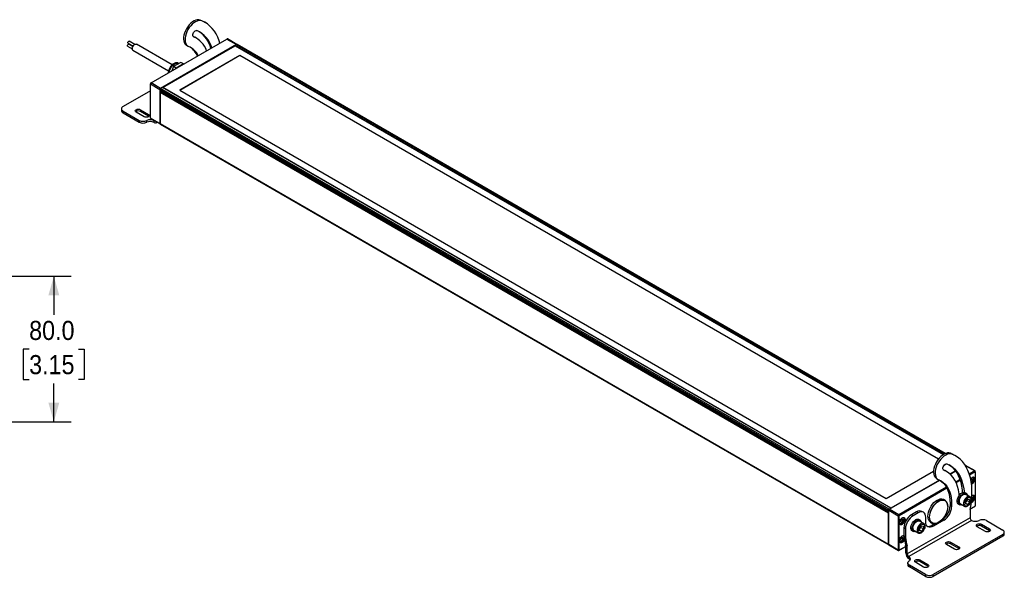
# Model space of a CAD drawing. Header units: millimetres. Extents: x 17 to 1295, y 0 to 816.
# Tile 3 of 3: x 747 to 1288, y 509 to 816. Entities that reach past the tile are written whole.
import ezdxf

# ---------------------------------------------------------------- set-up
doc = ezdxf.new("R2010")
doc.units = ezdxf.units.MM
doc.header["$LTSCALE"] = 3
doc.linetypes.add('SLD-Solid', pattern=[0])
doc.layers.add('DIMENSIONS', color=140, linetype='SLD-Solid', lineweight=25)
doc.styles.add('SLDTEXTSTYLE0', font='GOTHIC.TTF', dxfattribs={"width": 0.913})
doc.dimstyles.new('SLDDIMSTYLE1', dxfattribs={"dimtxt": 10.5, "dimasz": 10.5, "dimexe": 0, "dimexo": 0.0625, "dimgap": 2.625, "dimtad": 0, "dimtih": 1, "dimtoh": 1, "dimdec": 1, "dimrnd": 1e-09, "dimzin": 4, "dimdsep": 46, "dimtxsty": 'SLDTEXTSTYLE0', "dimsah": 1, "dimcen": 0.09, "dimadec": 0, "dimazin": 1, "dimtfac": 1, "dimtdec": 1, "dimtofl": 0, "dimtmove": 0, "dimatfit": 3, "dimfxl": 0, "dimfrac": 2, "dimtolj": 1, "dimtzin": 12, "dimarcsym": 0})

# ---------------------------------------------------------------- blocks, each defined once
blk = doc.blocks.new('_D_12')
at = {"layer": 'DIMENSIONS'}
for p, q in [((585.79, 674.76), (774.96, 674.76)), ((765.44, 674.76), (765.44, 653.64)), ((751.86, 634.68), (748.66, 634.68)), ((748.66, 634.68), (748.66, 618.01)), ((779.02, 634.68), (782.22, 634.68)), ((782.22, 634.68), (782.22, 618.01)), ((748.66, 618.01), (751.86, 618.01)), ((782.22, 618.01), (779.02, 618.01)), ((765.44, 594.76), (765.44, 615.88)), ((585.79, 594.76), (774.96, 594.76))]:
    blk.add_line(p, q, dxfattribs=at)
for points in [[(765.44, 674.76), (762.44, 664.26), (768.44, 664.26)], [(765.44, 594.76), (768.44, 605.26), (762.44, 605.26)]]:
    blk.add_solid(points, dxfattribs=at)
at = {"layer": 'DIMENSIONS', "char_height": 10.5, "attachment_point": 1, "style": 'SLDTEXTSTYLE0'}
for s, insert in [('80.0', (751.86, 650.23)), ('3.15', (751.86, 631.43))]:
    blk.add_mtext(s, dxfattribs=dict(at, insert=insert))

msp = doc.modelspace()

# ---------------------------------------------------------------- linework, layer by layer
for p, q in [((846.806594, 815.12844), (845.958066, 815.618285)), ((848.802314, 814.168955), (847.953786, 814.6588)), ((806.290541, 802.91229), (809.013235, 801.340513)), ((808.845546, 801.054945), (806.675779, 802.307525)), ((809.961414, 802.239534), (806.916814, 803.997144)), ((830.461314, 790.956227), (810.833458, 802.287146)), ((818.910361, 781.081111), (860.657945, 805.181478)), ((865.876393, 802.168932), (824.128809, 778.068565)), ((838.398594, 801.727049), (839.247122, 801.237204)), ((842.334123, 806.391553), (842.166925, 806.488074)), ((843.882714, 805.647034), (843.034186, 806.136879)), ((860.657945, 805.181478), (865.876393, 802.168932)), ((866.090849, 802.197287), (860.882927, 805.203757)), ((865.982459, 802.15669), (865.027865, 801.605615)), ((865.027865, 801.605615), (865.027865, 801.360692)), ((1254.650963, 576.680988), (865.027865, 801.605615)), ((865.908209, 802.113826), (865.876393, 802.168932)), ((865.982459, 802.15669), (1255.639247, 577.212614)), ((1255.791974, 577.276605), (866.207441, 802.178969)), ((806.049507, 801.222671), (808.516385, 799.798572)), ((808.913614, 798.961519), (828.532021, 787.636053)), ((825.253126, 778.521665), (865.027865, 801.483134)), ((825.359175, 778.460445), (865.239997, 801.483153)), ((865.239997, 801.483153), (1254.650963, 576.680988)), ((835.223314, 792.347707), (831.192805, 790.020944)), ((836.708238, 791.490479), (832.67773, 789.163716)), ((834.217335, 791.766968), (834.185085, 791.785586)), ((867.785581, 796.09486), (834.692984, 776.99091)), ((867.785581, 796.045867), (834.735417, 776.966414)), ((836.708238, 791.490479), (835.223314, 792.347707)), ((836.775671, 791.394535), (836.708238, 791.490479)), ((1252.056931, 574.259731), (867.785581, 796.09486)), ((867.785581, 796.045867), (867.785581, 796.09486)), ((1252.030553, 574.225967), (867.785581, 796.045867)), ((831.192805, 790.020944), (830.268191, 787.637847)), ((832.67773, 789.163716), (831.192805, 790.020944)), ((832.67773, 789.163716), (832.610297, 788.989916)), ((818.592163, 780.774898), (818.592163, 780.529976)), ((818.592163, 780.529976), (823.810611, 777.51743)), ((818.592163, 761.716875), (818.592163, 780.529976)), ((818.698229, 780.95861), (818.910361, 781.081111)), ((824.128809, 778.068565), (818.910361, 781.081111)), ((818.592163, 776.754332), (803.509575, 768.04734)), ((823.810611, 777.51743), (823.810611, 758.704329)), ((823.875769, 777.51743), (823.810611, 777.51743)), ((823.87425, 777.480695), (1224.591663, 546.151457)), ((823.87425, 777.480695), (823.87425, 776.975264)), ((1224.591663, 545.646026), (823.87425, 776.975264)), ((1224.591663, 544.452228), (823.87425, 775.781466)), ((823.87425, 775.781466), (823.87425, 758.618603)), ((823.936395, 776.837911), (1224.653807, 545.508672)), ((1224.680052, 544.702219), (823.962639, 776.031458)), ((823.980316, 776.057149), (823.980316, 776.812555)), ((824.128809, 778.068565), (824.161384, 778.012142)), ((825.147042, 778.582906), (824.192448, 778.03183)), ((1224.909861, 546.702592), (824.192448, 778.03183)), ((1225.864455, 547.253667), (825.147042, 778.582906)), ((1225.864455, 547.253667), (825.359175, 778.460445)), ((834.692984, 776.99091), (1223.318871, 552.641961)), ((802.630895, 766.822728), (802.630895, 765.842879)), ((803.509575, 765.598116), (812.429266, 760.448887)), ((803.509575, 764.618267), (803.509575, 765.598116)), ((803.509575, 764.618267), (812.429266, 759.469039)), ((815.176837, 762.414124), (810.722064, 764.985809)), ((813.055517, 766.332883), (817.510289, 763.761197)), ((813.055517, 766.332883), (813.055517, 765.353034)), ((817.510289, 762.781348), (813.055517, 765.353034)), ((817.510289, 763.761197), (817.510289, 762.781348)), ((812.429266, 760.448887), (812.429266, 759.469039)), ((816.520217, 759.387327), (816.520217, 760.367176)), ((817.758578, 762.597736), (817.510289, 762.781348)), ((823.810611, 758.704329), (818.592163, 761.716875)), ((818.685379, 761.510845), (823.893298, 758.504378)), ((820.611168, 760.285464), (820.709599, 760.342287)), ((820.611168, 759.305615), (820.611168, 760.285464)), ((821.81107, 759.186796), (822.261128, 759.446609)), ((823.87425, 758.704329), (823.810611, 758.704329)), ((1224.591663, 527.289364), (823.87425, 758.618603)), ((823.967467, 758.412572), (1224.68488, 527.083334)), ((1259.403401, 576.941374), (1258.554873, 577.431219)), ((1261.399121, 575.981889), (1260.550593, 576.471733)), ((1255.370273, 571.144841), (1256.236941, 571.645158)), ((1266.924854, 570.84973), (1266.577841, 571.050057)), ((1266.788387, 570.727365), (1271.98196, 567.729179)), ((1272.206941, 567.751458), (1266.988493, 570.764003)), ((1223.318871, 552.641961), (1249.371966, 567.682093)), ((1250.9954, 563.539983), (1251.843929, 563.050138)), ((1254.930929, 568.204486), (1254.763732, 568.301007)), ((1256.479521, 567.459968), (1255.630993, 567.949813)), ((1261.460878, 567.803045), (1258.421262, 566.048312)), ((1258.50375, 565.973466), (1261.525464, 567.717865)), ((1271.98196, 567.729179), (1269.000439, 566.007984)), ((1269.133788, 565.59508), (1272.194092, 567.361755)), ((1269.816621, 562.946353), (1270.178837, 563.396947)), ((1270.178837, 563.396947), (1270.815233, 563.340043)), ((1270.815233, 563.340043), (1270.815233, 562.491469)), ((1272.194092, 567.361755), (1271.98196, 567.729179)), ((1272.300158, 567.300505), (1272.300158, 567.545427)), ((1272.300158, 567.300505), (1272.300158, 548.487405)), ((1225.015927, 546.641357), (1252.741734, 562.647125)), ((1252.623239, 562.701184), (1225.864455, 547.253667)), ((1256.452034, 558.763944), (1230.234375, 543.628811)), ((1230.446507, 543.261388), (1256.651966, 558.389477)), ((1263.963372, 563.100147), (1261.576985, 561.722515)), ((1261.754741, 561.335247), (1264.104507, 562.691738)), ((1269.778255, 562.803695), (1269.966705, 562.981314)), ((1269.966705, 562.981314), (1269.951873, 563.114605)), ((1269.966705, 562.981314), (1270.815233, 562.491469)), ((1270.032592, 561.784224), (1270.178837, 561.699799)), ((1270.178837, 561.699799), (1270.044525, 561.711808)), ((1270.815233, 562.491469), (1270.178837, 561.699799)), ((1267.375426, 555.366269), (1266.696603, 555.758144)), ((1269.366476, 553.524058), (1267.07545, 554.846639)), ((1270.815233, 552.49701), (1270.313358, 551.872682)), ((1270.383648, 552.746159), (1270.815233, 552.49701)), ((1270.424425, 553.380528), (1270.815233, 553.345584)), ((1270.815233, 553.345584), (1270.815233, 552.49701)), ((1224.909861, 546.702592), (1225.864455, 547.253667)), ((1225.864455, 547.253667), (1225.864455, 547.131202)), ((1255.683682, 551.577232), (1254.920007, 552.018092)), ((1257.175144, 548.18278), (1257.175144, 548.280749)), ((1259.296464, 549.407392), (1258.447936, 549.897237)), ((1258.447936, 549.897237), (1258.447936, 548.476456)), ((1259.296464, 547.986611), (1258.447936, 548.476456)), ((1259.296464, 549.407392), (1259.296464, 547.986611)), ((1263.096896, 549.522593), (1263.775719, 549.130717)), ((1264.075694, 549.650346), (1266.36672, 548.327765)), ((1267.060496, 550.873797), (1268.121157, 552.193248)), ((1267.060496, 549.459507), (1267.060496, 550.873797)), ((1267.060496, 549.976974), (1268.121157, 549.364668)), ((1268.121157, 549.364668), (1267.060496, 549.459507)), ((1267.909025, 551.418886), (1267.859128, 551.867287)), ((1267.909025, 551.418886), (1269.181817, 550.684119)), ((1268.121157, 552.193248), (1269.181817, 552.098409)), ((1269.181817, 550.684119), (1268.121157, 549.364668)), ((1269.181817, 552.098409), (1269.181817, 550.684119)), ((1269.601645, 546.807065), (1271.98196, 548.181192)), ((1272.194092, 548.303693), (1269.601653, 546.80711)), ((1272.194092, 548.303693), (1271.98196, 548.181192)), ((1224.591663, 545.646026), (1224.591663, 546.151457)), ((1224.591663, 527.289364), (1224.591663, 544.452228)), ((1224.697729, 545.492804), (1224.680052, 545.498085)), ((1224.680052, 544.702219), (1224.697729, 544.72791)), ((1224.697729, 546.188191), (1224.697729, 546.090222)), ((1224.697729, 546.090222), (1229.916177, 543.077676)), ((1224.697729, 527.277122), (1224.697729, 546.090222)), ((1224.931074, 546.592357), (1225.015927, 546.641357)), ((1230.234375, 543.628811), (1225.015927, 546.641357)), ((1230.340441, 543.077676), (1229.916177, 543.077676)), ((1229.916177, 543.077676), (1229.916177, 524.264576)), ((1230.234375, 543.628811), (1230.446507, 543.261388)), ((1230.340441, 524.264576), (1230.340441, 543.077676)), ((1269.432624, 542.030912), (1234.905031, 522.098557)), ((1239.950022, 545.171202), (1237.250252, 543.612658)), ((1238.098781, 543.122813), (1237.250252, 543.612658)), ((1240.798551, 544.681357), (1238.098781, 543.122813)), ((1240.798551, 544.681357), (1239.950022, 545.171202)), ((1243.798307, 544.978405), (1242.949779, 545.46825)), ((1245.041191, 539.757218), (1245.041191, 542.231336)), ((1269.432624, 545.324432), (1269.432624, 542.030912)), ((1231.146543, 540.439796), (1231.782939, 541.231467)), ((1231.146543, 539.591222), (1231.146543, 540.439796)), ((1231.146543, 539.901702), (1231.782939, 539.534318)), ((1231.782939, 539.534318), (1231.146543, 539.591222)), ((1231.570807, 540.815834), (1231.555975, 540.949125)), ((1231.570807, 540.815834), (1232.419335, 540.325989)), ((1231.782939, 541.231467), (1232.419335, 541.174563)), ((1232.419335, 540.325989), (1231.782939, 539.534318)), ((1232.419335, 541.174563), (1232.419335, 540.325989)), ((1233.858596, 535.942429), (1233.010067, 536.432273)), ((1270.281153, 540.561218), (1235.753559, 520.628863)), ((1241.919582, 540.670923), (1241.240759, 541.062798)), ((1241.604652, 536.178451), (1242.665313, 537.497902)), ((1243.910632, 538.828712), (1241.619606, 540.151293)), ((1242.45318, 536.72354), (1242.403284, 537.171941)), ((1242.45318, 536.72354), (1243.725973, 535.988773)), ((1242.665313, 537.497902), (1243.725973, 537.403063)), ((1243.725973, 537.403063), (1243.725973, 535.988773)), ((1247.720592, 539.546989), (1248.484267, 539.106128)), ((1250.1498, 538.7868), (1248.435304, 537.797042)), ((1249.283832, 537.307197), (1248.435304, 537.797042)), ((1255.053823, 540.638142), (1249.283832, 537.307197)), ((1252.084802, 539.463064), (1252.169641, 539.512056)), ((1254.205295, 541.127987), (1254.08615, 541.059206)), ((1255.053823, 540.638142), (1254.205295, 541.127987)), ((1277.836804, 534.5138), (1273.382031, 537.085485)), ((1275.715483, 538.432558), (1280.170256, 535.860873)), ((1275.715483, 537.452709), (1275.715483, 538.432558)), ((1280.170256, 534.881024), (1275.715483, 537.452709)), ((1278.463054, 540.397795), (1287.382745, 535.248567)), ((1231.146543, 530.445336), (1231.782939, 531.237007)), ((1231.570807, 530.821374), (1231.555975, 530.954666)), ((1231.570807, 530.821374), (1232.419335, 530.33153)), ((1231.782939, 531.237007), (1232.419335, 531.180104)), ((1232.419335, 531.180104), (1232.419335, 530.33153)), ((1237.641052, 534.827247), (1238.319874, 534.435371)), ((1238.61985, 534.955), (1240.910876, 533.632419)), ((1241.604652, 534.764161), (1241.604652, 536.178451)), ((1241.604652, 535.281628), (1242.665313, 534.669322)), ((1242.665313, 534.669322), (1241.604652, 534.764161)), ((1243.725973, 535.988773), (1242.665313, 534.669322)), ((1287.382745, 532.799342), (1249.198979, 510.756323)), ((1287.382745, 531.819494), (1249.198979, 509.776474)), ((1280.170256, 534.881024), (1280.170256, 535.860873)), ((1280.418544, 534.697412), (1280.170256, 534.881024)), ((1287.382745, 532.799342), (1287.382745, 531.819494)), ((1288.261425, 533.044106), (1288.261425, 534.023955)), ((1229.916177, 524.264576), (1224.697729, 527.277122)), ((1224.790946, 527.071092), (1230.009394, 524.058546)), ((1230.234375, 524.080824), (1234.041955, 526.278893)), ((1234.041952, 526.278932), (1230.446507, 524.203325)), ((1231.146543, 529.596762), (1231.146543, 530.445336)), ((1231.146543, 529.907243), (1231.782939, 529.539859)), ((1231.782939, 529.539859), (1231.146543, 529.596762)), ((1232.419335, 530.33153), (1231.782939, 529.539859)), ((1234.777097, 526.512265), (1233.928569, 527.00211)), ((1234.056503, 525.881921), (1234.905031, 525.392076)), ((1234.056503, 522.588402), (1234.056503, 525.881921)), ((1234.905031, 522.098557), (1234.905031, 525.392076)), ((1260.866241, 524.716902), (1256.411468, 527.288588)), ((1258.744921, 528.635661), (1263.199693, 526.063976)), ((1258.744921, 527.655812), (1258.744921, 528.635661)), ((1263.199693, 525.084127), (1258.744921, 527.655812)), ((1263.199693, 525.084127), (1263.199693, 526.063976)), ((1230.340441, 524.264576), (1229.916177, 524.264576)), ((1230.446507, 524.203325), (1230.234375, 524.080824)), ((1234.056503, 522.588402), (1234.905031, 522.098557)), ((1235.753559, 520.628863), (1235.753559, 519.649014)), ((1263.447982, 524.900514), (1263.199693, 525.084127)), ((1235.157968, 517.130164), (1235.157968, 516.150315)), ((1244.956338, 510.756323), (1236.036647, 515.905552)), ((1236.036647, 514.925703), (1236.036647, 515.905552)), ((1244.956338, 509.776474), (1236.036647, 514.925703)), ((1243.895678, 514.920005), (1239.440906, 517.49169)), ((1241.774358, 518.838764), (1246.229131, 516.267078)), ((1241.774358, 517.858915), (1241.774358, 518.838764)), ((1246.229131, 515.287229), (1241.774358, 517.858915)), ((1246.229131, 515.287229), (1246.229131, 516.267078)), ((1246.477419, 515.103617), (1246.229131, 515.287229)), ((1244.956338, 510.756323), (1244.956338, 509.776474)), ((1249.198979, 509.776474), (1249.198979, 510.756323))]:
    msp.add_line(p, q)
at = {"flags": 128}
for points in [[(845.958066, 815.618285), (845.202848, 815.798945), (844.370037, 815.78286), (843.48235, 815.570466), (842.564001, 815.167559), (841.640041, 814.585129), (840.735672, 813.839062), (839.875563, 812.94971), (839.083176, 811.941331), (838.380125, 810.841432), (837.785588, 809.680015), (837.315782, 808.48876), (836.983521, 807.300162), (836.79787, 806.146642), (836.763892, 805.059666), (836.882514, 804.068884), (837.150501, 803.201321), (837.560542, 802.480642), (838.101452, 801.926506), (838.398594, 801.727049)], [(846.806594, 815.12844), (846.051376, 815.309101), (845.218565, 815.293015), (844.330878, 815.080621), (843.412529, 814.677715), (842.488569, 814.095284), (841.5842, 813.349217), (840.724091, 812.459865), (839.931704, 811.451486), (839.228654, 810.351587), (838.634116, 809.19017), (838.16431, 807.998915), (837.832049, 806.810317), (837.646398, 805.656797), (837.61242, 804.569822), (837.731042, 803.579039), (837.999029, 802.711476), (838.40907, 801.990797), (838.94998, 801.436661), (839.607006, 801.064183)], [(847.953786, 814.6588), (847.571559, 814.871905), (845.958066, 815.618285)], [(856.783841, 802.945006), (856.389114, 804.238564), (855.648265, 806.167732), (854.766619, 807.950083), (853.748486, 809.576905), (852.598842, 811.040247), (851.323306, 812.332955), (849.928115, 813.448711), (848.420087, 814.38206), (846.806594, 815.12844)], [(842.334123, 806.391553), (842.031045, 806.633683), (841.869781, 807.052228), (841.869781, 807.596705), (842.031045, 808.201442), (842.334123, 808.793498), (842.742458, 809.301463), (843.2068, 809.66407), (843.671142, 809.837581), (844.079477, 809.80107)], [(806.049507, 801.222671), (805.999075, 801.263174), (805.929969, 801.406174), (805.926733, 801.603817), (805.989862, 801.826014), (806.109742, 802.038937), (806.268125, 802.21017), (806.440897, 802.313645), (806.601755, 802.333609), (806.675779, 802.307525)], [(806.290541, 802.91229), (806.24011, 802.952793), (806.171004, 803.095793), (806.167768, 803.293437), (806.230896, 803.515633), (806.350777, 803.728556), (806.50916, 803.899789), (806.681932, 804.003265), (806.84279, 804.023228), (806.916814, 803.997144)], [(808.537252, 800.129925), (808.699886, 800.734874), (809.00408, 801.32649), (809.413143, 801.833416), (809.877736, 802.194508), (810.341822, 802.366214), (810.749426, 802.327823), (810.833458, 802.287146)], [(842.013806, 806.659269), (842.96791, 806.174843), (843.034186, 806.136879)], [(829.179592, 788.134765), (829.586034, 789.010515), (830.102323, 789.833794), (830.704319, 790.566107), (831.363873, 791.173212), (832.050145, 791.626721), (832.731045, 791.905429), (833.374735, 791.996304), (833.951118, 791.895096), (834.185085, 791.785586)], [(828.813573, 786.798113), (828.902002, 787.247494), (829.179592, 788.134765)], [(810.722064, 764.985809), (810.364389, 765.294831), (810.23879, 765.659346), (810.364389, 766.023862), (810.722064, 766.332883), (811.257363, 766.539364), (811.88879, 766.611871), (812.520218, 766.539364), (813.055517, 766.332883)], [(817.510289, 763.761197), (817.867964, 763.452176), (817.993563, 763.087661), (817.867964, 762.723145), (817.510289, 762.414124), (816.974991, 762.207643), (816.343563, 762.135136), (815.712135, 762.207643), (815.176837, 762.414124)], [(1258.554873, 577.431219), (1257.799654, 577.611879), (1256.966843, 577.595793), (1256.079157, 577.3834), (1255.160808, 576.980493), (1254.236848, 576.398062), (1253.332479, 575.651996), (1252.47237, 574.762643), (1251.679983, 573.754264), (1250.976932, 572.654365), (1250.382395, 571.492948), (1249.912589, 570.301693), (1249.580328, 569.113095), (1249.394677, 567.959576), (1249.360699, 566.8726), (1249.479321, 565.881817), (1249.747308, 565.014254), (1250.157348, 564.293575), (1250.698259, 563.739439), (1250.9954, 563.539983)], [(1259.403401, 576.941374), (1258.648183, 577.122034), (1257.815372, 577.105948), (1256.927685, 576.893555), (1256.009336, 576.490648), (1255.085376, 575.908217), (1254.181007, 575.162151), (1253.320898, 574.272798), (1252.528511, 573.26442), (1251.82546, 572.16452), (1251.230923, 571.003103), (1250.761117, 569.811848), (1250.428856, 568.62325), (1250.243205, 567.469731), (1250.209227, 566.382755), (1250.327849, 565.391972), (1250.595836, 564.524409), (1251.005877, 563.803731), (1251.546787, 563.249594), (1252.203813, 562.877116)], [(1260.550593, 576.471733), (1260.168366, 576.684838), (1258.554873, 577.431219)], [(1269.560558, 546.59233), (1270.015806, 549.306724), (1270.321601, 551.965582), (1270.476449, 554.555906), (1270.479594, 557.065035), (1270.331018, 559.480703), (1270.03145, 561.791104), (1269.582352, 563.984943), (1268.985921, 566.051497), (1268.245072, 567.980665), (1267.363426, 569.763016), (1266.345292, 571.389839), (1265.195648, 572.85318), (1263.920113, 574.145889), (1262.524922, 575.261644), (1261.016894, 576.194993), (1259.403401, 576.941374)], [(1254.930929, 568.204486), (1254.627852, 568.446617), (1254.466587, 568.865162), (1254.466587, 569.409638), (1254.627852, 570.014375), (1254.930929, 570.606431), (1255.339265, 571.114397), (1255.803607, 571.477003), (1256.267949, 571.650515), (1256.676284, 571.614003)], [(1256.676284, 571.614003), (1258.193027, 570.902147), (1259.600477, 569.998208), (1260.890431, 568.907455), (1262.055373, 567.636245), (1263.088511, 566.191986), (1263.983824, 564.583097), (1264.736095, 562.818953), (1265.340939, 560.909838), (1265.794831, 558.866878), (1266.095125, 556.70198), (1266.163319, 555.921401)], [(1265.354701, 555.796326), (1265.246597, 557.191825), (1264.946303, 559.356723), (1264.492411, 561.399683), (1263.887567, 563.308798), (1263.135296, 565.072941), (1262.239983, 566.681831), (1261.206844, 568.12609), (1260.041903, 569.3973), (1258.751948, 570.488053), (1257.970354, 571.022296)], [(1254.610613, 568.472202), (1255.564716, 567.987777), (1255.630993, 567.949813)], [(1263.448029, 554.221114), (1263.357243, 555.163947), (1263.028431, 557.260289), (1262.536028, 559.222669), (1261.883449, 561.03748), (1261.075221, 562.692133), (1260.116948, 564.175153), (1259.015277, 565.476254), (1257.777848, 566.586414), (1256.413244, 567.497932), (1254.930929, 568.204486)], [(1269.710293, 563.440191), (1270.033161, 563.796399), (1270.518249, 564.165155), (1271.003336, 564.35647), (1271.44094, 564.351615), (1271.788225, 564.151067), (1272.011195, 563.774456), (1272.088026, 563.258648)], [(1270.660125, 564.239638), (1270.836447, 564.243292), (1271.186353, 564.106243), (1271.414739, 563.781292), (1271.494056, 563.307632), (1271.414739, 562.742395), (1271.186353, 562.153755), (1270.836447, 561.612713), (1270.407223, 561.184524), (1270.150781, 561.013756)], [(1252.203813, 562.877116), (1253.480906, 562.263016), (1254.651146, 561.463841), (1255.705627, 560.485674), (1256.636324, 559.335959), (1257.436153, 558.023446), (1258.099027, 556.558124), (1258.619902, 554.951145), (1258.994813, 553.21474), (1259.220908, 551.362122), (1259.296464, 549.407392)], [(1253.04909, 562.497493), (1253.802618, 561.953686), (1254.857099, 560.975519), (1255.787795, 559.825804), (1256.587625, 558.513291), (1257.250499, 557.047969), (1257.771374, 555.44099), (1258.146285, 553.704585), (1258.372379, 551.851967), (1258.447936, 549.897237)], [(1263.096896, 549.522593), (1262.837329, 549.723668), (1262.529925, 550.19191), (1262.371238, 550.813999), (1262.371238, 551.550845), (1262.529925, 552.356149), (1262.837329, 553.179312), (1263.274133, 553.968612), (1263.812893, 554.674453), (1264.419755, 555.252485), (1265.056588, 555.666388), (1265.683379, 555.890155), (1266.260742, 555.909726), (1266.696603, 555.758144)], [(1265.070762, 549.075905), (1264.491715, 548.963014), (1263.952956, 549.046816), (1263.516151, 549.331792), (1263.208748, 549.800035), (1263.050061, 550.422123), (1263.050061, 551.158969), (1263.208748, 551.964273), (1263.516151, 552.787437), (1263.952956, 553.576736), (1264.491715, 554.282577), (1265.098577, 554.860609), (1265.735411, 555.274512), (1266.362201, 555.498279), (1266.939565, 555.51785), (1267.431223, 555.331996), (1267.806285, 554.952393), (1268.041182, 554.402895), (1268.077412, 554.235387)], [(1263.454252, 551.023881), (1263.532916, 551.730193), (1263.763075, 552.474945), (1264.127658, 553.202902), (1264.599627, 553.860075), (1265.143977, 554.397724), (1265.720336, 554.775975), (1266.285959, 554.966774), (1266.798896, 554.95597), (1267.07545, 554.846639)], [(1269.350311, 553.533191), (1269.089922, 553.633389), (1268.576985, 553.644193), (1268.011362, 553.453394), (1267.435003, 553.075143), (1266.890653, 552.537494), (1266.418684, 551.880321), (1266.054101, 551.152364), (1265.823942, 550.407612), (1265.745278, 549.701299)], [(1266.254395, 549.701299), (1266.330012, 550.352274), (1266.550737, 551.037816), (1266.898688, 551.702387), (1267.345676, 552.292147), (1267.855489, 552.759317), (1268.386825, 553.066051), (1268.896638, 553.187498), (1269.343626, 553.113819), (1269.691577, 552.850984), (1269.912302, 552.420286), (1269.987919, 551.856617), (1269.912302, 551.205642), (1269.691577, 550.5201), (1269.343626, 549.855529), (1268.896638, 549.265769), (1268.386825, 548.798599), (1267.855489, 548.491865), (1267.345676, 548.370418), (1266.898688, 548.444097), (1266.550737, 548.706932), (1266.330012, 549.13763), (1266.254395, 549.701299)], [(1270.66011, 554.245176), (1270.836447, 554.248833), (1271.186353, 554.111784), (1271.414739, 553.786832), (1271.494056, 553.313173), (1271.414739, 552.747935), (1271.186353, 552.159296), (1270.836447, 551.618253), (1270.407223, 551.190065), (1270.234511, 551.068648)], [(1270.461459, 554.136725), (1270.518249, 554.170696), (1271.003336, 554.36201), (1271.44094, 554.357156), (1271.788225, 554.156607), (1272.011195, 553.779997), (1272.088026, 553.264188)], [(1247.720592, 539.546989), (1247.420238, 539.752074), (1246.911218, 540.297685), (1246.536166, 541.00995), (1246.306477, 541.867228), (1246.229131, 542.843471), (1246.306477, 543.909016), (1246.536166, 545.031487), (1246.911218, 546.176779), (1247.420238, 547.310091), (1248.047759, 548.39699), (1248.774715, 549.40445), (1249.579017, 550.301861), (1250.436227, 551.061954), (1251.3203, 551.661634), (1252.204372, 552.082682), (1253.061582, 552.312302), (1253.865884, 552.34352), (1254.59284, 552.175385), (1254.920007, 552.018092)], [(1257.175144, 548.280749), (1257.097797, 549.256992), (1256.868109, 550.11427), (1256.493056, 550.826536), (1255.984036, 551.372146), (1255.356515, 551.734525), (1254.629559, 551.902659), (1253.825257, 551.871442), (1252.968047, 551.641821), (1252.083975, 551.220774), (1251.199903, 550.621093), (1250.342693, 549.861), (1249.53839, 548.96359), (1248.811435, 547.95613), (1248.183913, 546.869231), (1247.674893, 545.735918), (1247.299841, 544.590627), (1247.070152, 543.468156), (1246.992806, 542.402611), (1247.070152, 541.426368), (1247.299841, 540.56909), (1247.674893, 539.856825), (1248.183913, 539.311214), (1248.811435, 538.948836), (1249.53839, 538.780701), (1250.342693, 538.811918), (1251.199903, 539.041539), (1252.083975, 539.462586), (1252.084802, 539.463064)], [(1257.175144, 548.18278), (1257.099086, 547.134994), (1256.873226, 546.031231), (1256.504424, 544.905028), (1256.003888, 543.790604), (1255.386826, 542.72182), (1254.671986, 541.731151), (1253.881089, 540.848697), (1253.038165, 540.101273), (1252.168828, 539.511587), (1251.29949, 539.097557), (1250.456567, 538.871763), (1249.66567, 538.841066), (1248.95083, 539.006399), (1248.333767, 539.362737), (1247.833231, 539.899254), (1247.464429, 540.599649), (1247.238569, 541.442639), (1247.162512, 542.402611), (1247.238569, 543.450397), (1247.464429, 544.55416), (1247.833231, 545.680363), (1248.333767, 546.794787), (1248.95083, 547.863571), (1249.66567, 548.85424), (1250.456567, 549.736694), (1251.29949, 550.484119), (1252.168828, 551.073805), (1253.038165, 551.487834), (1253.881089, 551.713628), (1254.671986, 551.744325), (1255.386826, 551.578993), (1256.003888, 551.222654), (1256.504424, 550.686137), (1256.873226, 549.985743), (1257.099086, 549.142752), (1257.175144, 548.18278)], [(1233.692127, 541.093168), (1233.615297, 540.488653), (1233.392327, 539.854606), (1233.045042, 539.253091), (1232.607438, 538.74299), (1232.12235, 538.374234), (1231.637263, 538.18292), (1231.199659, 538.187774), (1230.852374, 538.388322), (1230.629404, 538.764933), (1230.552573, 539.280742), (1230.629404, 539.885256), (1230.852374, 540.519303), (1231.199659, 541.120818), (1231.637263, 541.630919), (1232.12235, 541.999675), (1232.607438, 542.19099), (1233.045042, 542.186135), (1233.392327, 541.985587), (1233.615297, 541.608976), (1233.692127, 541.093168)], [(1232.264216, 542.074156), (1232.440548, 542.077812), (1232.790455, 541.940763), (1233.01884, 541.615812), (1233.098158, 541.142152), (1233.01884, 540.576915), (1232.790455, 539.988275), (1232.440548, 539.447232), (1232.011324, 539.019044), (1231.554554, 538.755356), (1231.12533, 538.687973), (1230.775423, 538.825022), (1230.559019, 539.120348)], [(1245.041191, 542.231336), (1244.95967, 543.14007), (1244.71824, 543.91976), (1244.326177, 544.540442), (1243.798551, 544.978264), (1243.155635, 545.216401), (1242.422139, 545.245702), (1241.626249, 545.065039), (1240.798551, 544.681357)], [(1237.641052, 534.827247), (1237.381485, 535.028322), (1237.074081, 535.496564), (1236.915394, 536.118653), (1236.915394, 536.855499), (1237.074081, 537.660803), (1237.381485, 538.483966), (1237.818289, 539.273266), (1238.357048, 539.979107), (1238.963911, 540.557139), (1239.600744, 540.971042), (1240.227534, 541.194809), (1240.804898, 541.21438), (1241.240759, 541.062798)], [(1239.614918, 534.380559), (1239.035871, 534.267668), (1238.497112, 534.35147), (1238.060307, 534.636446), (1237.752904, 535.104689), (1237.594216, 535.726777), (1237.594216, 536.463623), (1237.752904, 537.268927), (1238.060307, 538.092091), (1238.497112, 538.88139), (1239.035871, 539.587231), (1239.642733, 540.165263), (1240.279567, 540.579166), (1240.906357, 540.802933), (1241.48372, 540.822504), (1241.975379, 540.63665), (1242.350441, 540.257047), (1242.585338, 539.707549), (1242.614674, 539.576853)], [(1237.998408, 536.328535), (1238.077072, 537.034847), (1238.307231, 537.779599), (1238.671814, 538.507556), (1239.143783, 539.164729), (1239.688133, 539.702378), (1240.264492, 540.080629), (1240.830115, 540.271428), (1241.343052, 540.260624), (1241.619606, 540.151293)], [(1243.894467, 538.837845), (1243.634078, 538.938043), (1243.121141, 538.948847), (1242.555518, 538.758048), (1241.979159, 538.379797), (1241.434809, 537.842148), (1240.96284, 537.184975), (1240.598257, 536.457018), (1240.368098, 535.712266), (1240.289434, 535.005953)], [(1240.798551, 535.005953), (1240.874168, 535.656928), (1241.094892, 536.34247), (1241.442843, 537.007041), (1241.889832, 537.596801), (1242.399645, 538.063971), (1242.93098, 538.370705), (1243.440793, 538.492152), (1243.887782, 538.418473), (1244.235733, 538.155638), (1244.456457, 537.72494), (1244.532074, 537.161271), (1244.456457, 536.510296), (1244.235733, 535.824754), (1243.887782, 535.160183), (1243.440793, 534.570423), (1242.93098, 534.103253), (1242.399645, 533.796519), (1241.889832, 533.675072), (1241.442843, 533.748751), (1241.094892, 534.011586), (1240.874168, 534.442284), (1240.798551, 535.005953)], [(1249.283832, 537.307197), (1248.456134, 536.923515), (1247.660244, 536.742852), (1246.926747, 536.772153), (1246.283832, 537.01029), (1245.756205, 537.448112), (1245.364143, 538.068794), (1245.122712, 538.848484), (1245.041191, 539.757218)], [(1273.382031, 537.085485), (1273.024356, 537.394506), (1272.898757, 537.759022), (1273.024356, 538.123537), (1273.382031, 538.432558), (1273.91733, 538.63904), (1274.548757, 538.711546), (1275.180185, 538.63904), (1275.715483, 538.432558)], [(1233.37337, 529.819707), (1233.045042, 529.258632), (1232.607438, 528.748531), (1232.12235, 528.379774), (1231.637263, 528.18846), (1231.199659, 528.193315), (1230.852374, 528.393863), (1230.629404, 528.770474), (1230.552573, 529.286282), (1230.629404, 529.890797), (1230.852374, 530.524844), (1231.199659, 531.126358), (1231.637263, 531.63646), (1232.12235, 532.005216), (1232.607438, 532.19653), (1233.045042, 532.191675), (1233.108076, 532.172314)], [(1232.264233, 532.079699), (1232.440548, 532.083353), (1232.790455, 531.946303), (1233.01884, 531.621352), (1233.098158, 531.147693), (1233.01884, 530.582455), (1232.790455, 529.993816), (1232.440548, 529.452773), (1232.011324, 529.024585), (1231.554554, 528.760897), (1231.12533, 528.693513), (1230.775423, 528.830563), (1230.559026, 529.125872)], [(1280.170256, 535.860873), (1280.527931, 535.551852), (1280.65353, 535.187336), (1280.527931, 534.822821), (1280.170256, 534.5138), (1279.634958, 534.307318), (1279.00353, 534.234811), (1278.372102, 534.307318), (1277.836804, 534.5138)], [(1256.411468, 527.288588), (1256.053793, 527.597609), (1255.928195, 527.962124), (1256.053793, 528.32664), (1256.411468, 528.635661), (1256.946767, 528.842143), (1257.578195, 528.914649), (1258.209622, 528.842143), (1258.744921, 528.635661)], [(1263.199693, 526.063976), (1263.557368, 525.754954), (1263.682967, 525.390439), (1263.557368, 525.025923), (1263.199693, 524.716902), (1262.664395, 524.510421), (1262.032967, 524.437914), (1261.40154, 524.510421), (1260.866241, 524.716902)], [(1235.895103, 518.267207), (1236.222896, 518.530943), (1236.459681, 518.825357), (1236.59714, 519.140107), (1236.630445, 519.464136), (1236.558425, 519.786062), (1236.383611, 520.094575), (1236.112143, 520.378837), (1235.753559, 520.628863)], [(1236.036647, 515.905552), (1235.678063, 516.155578), (1235.406595, 516.43984), (1235.231781, 516.748353), (1235.159762, 517.070278), (1235.193067, 517.394308), (1235.330526, 517.709058), (1235.567311, 518.003472), (1235.895103, 518.267207)], [(1239.440906, 517.49169), (1239.083231, 517.800712), (1238.957632, 518.165227), (1239.083231, 518.529743), (1239.440906, 518.838764), (1239.976204, 519.045245), (1240.607632, 519.117752), (1241.239059, 519.045245), (1241.774358, 518.838764)], [(1246.229131, 516.267078), (1246.586806, 515.958057), (1246.712405, 515.593542), (1246.586806, 515.229026), (1246.229131, 514.920005), (1245.693832, 514.713523), (1245.062405, 514.641017), (1244.430977, 514.713523), (1243.895678, 514.920005)]]:
    msp.add_lwpolyline(points, dxfattribs=at)
for centre, radius, start, end in [((838.259493, 796.337909), 14.667274, 16.03346757, 66.62167262), ((836.826042, 796.432976), 15.37192, 13.60421841, 56.21715911), ((837.384853, 794.60274), 12.785593, 18.84073037, 67.22598767), ((860.789759, 804.997482), 0.22634, 65.69288095, 125.61757748), ((866.010036, 801.979835), 0.231556, 69.8003333, 125.25045163), ((866.114273, 801.972694), 0.22634, 65.69288095, 125.61757748), ((809.582418, 799.82177), 1.089647, 163.57243152, 232.13665943), ((835.677525, 791.575794), 10.269875, 26.05537375, 67.50380455), ((834.313406, 791.639841), 10.931274, 22.40921819, 55.83427885), ((819.28301, 780.498538), 0.691562, 122.60547834, 177.39452151), ((818.822445, 780.764419), 0.230521, 122.60547834, 177.39452151), ((824.501458, 777.485992), 0.691562, 122.60547834, 177.39452151), ((824.019269, 776.958142), 0.146026, 173.26612327, 235.42169634), ((824.565098, 777.449258), 0.691562, 122.60547834, 177.39452151), ((824.325823, 775.762427), 0.451973, 143.47059532, 177.5857953), ((823.464195, 776.476518), 0.668225, 318.23834827, 25.25565136), ((804.132267, 765.992598), 1.508818, 185.69479925, 245.62534171), ((803.974356, 766.822728), 1.309846, 110.7834208, 249.2165792), ((811.902314, 763.325509), 2.332538, 60.3699226, 127.76607745), ((814.5582, 764.586437), 4.653136, 242.77237618, 294.93910266), ((814.5582, 763.606588), 4.653136, 242.77237618, 294.93910266), ((818.482234, 756.147915), 4.653136, 62.77237618, 114.93910266), ((818.482234, 755.168066), 4.653136, 62.77237618, 114.93910266), ((818.812663, 761.692536), 0.22184, 173.70115246, 234.98666714), ((821.007377, 760.908345), 0.738215, 237.5399313, 270.03425623), ((821.274501, 760.106427), 1.03986, 230.36415718, 325.69201257), ((824.041234, 758.683123), 0.231597, 174.74632207, 230.20017465), ((824.088309, 758.591349), 0.215786, 172.74417023, 235.94364937), ((1266.828071, 570.689964), 0.183965, 21.67995482, 126.8279994), ((1266.896176, 570.562282), 0.221843, 65.40898077, 123.07714041), ((1272.106174, 567.576895), 0.196519, 350.78596301, 129.20328524), ((1272.235497, 567.310994), 0.065506, 350.78596301, 129.20328524), ((1268.884241, 563.311964), 3.204228, 294.85233297, 359.04659808), ((1268.91731, 553.303946), 3.170965, 293.01537274, 359.28161128), ((1249.236639, 548.895621), 9.220829, 302.60547834, 357.39452151), ((1250.085167, 548.405777), 9.220829, 302.60547834, 357.39452151), ((1264.941329, 550.869344), 1.495085, 174.06713511, 234.62068449), ((1267.235576, 549.547384), 1.498225, 174.10350493, 234.22308673), ((1272.069875, 548.497884), 0.230521, 302.60547834, 357.39452151), ((1224.72779, 545.626981), 0.137453, 172.03592218, 249.67710107), ((1225.28251, 546.120019), 0.691562, 122.60547834, 177.39452151), ((1225.043235, 544.433189), 0.451973, 143.47059532, 177.5857953), ((1225.388576, 546.058785), 0.691562, 122.60547834, 177.39452151), ((1225.204351, 546.165137), 0.507146, 122.60547834, 177.39452151), ((1230.607024, 543.046239), 0.691562, 122.60547834, 177.39452151), ((1230.570724, 543.067197), 0.230521, 122.60547834, 177.39452151), ((1242.254788, 535.815206), 9.265291, 122.69302817, 176.18128106), ((1243.103316, 535.325361), 9.265291, 122.69302817, 176.18128106), ((1241.707543, 542.717914), 3.017863, 65.69288095, 125.61757748), ((1276.138888, 545.288157), 6.706362, 168.7863507, 179.69008486), ((1271.274884, 542.114745), 1.844166, 182.60547849, 237.39452166), ((1267.977107, 535.078263), 34.993245, 177.78247243, 193.3436905), ((1239.485485, 536.173998), 1.495085, 174.06713511, 234.62068449), ((1246.603494, 540.458106), 3.230602, 257.23995643, 304.54255417), ((1272.410086, 544.698768), 4.653136, 242.77237618, 294.93910266), ((1274.562281, 535.425184), 2.332538, 60.3699226, 127.76607745), ((1276.33412, 536.260245), 4.653136, 62.77237618, 114.93910266), ((1268.825635, 534.588418), 34.993245, 177.78247243, 193.3436905), ((1241.779732, 534.852038), 1.498225, 174.10350493, 234.22308673), ((1286.917964, 534.023955), 1.309846, 290.7834208, 69.2165792), ((1286.760054, 533.193825), 1.508818, 294.37465829, 354.30520075), ((1224.781681, 527.256557), 0.192829, 170.20422798, 274.49955554), ((1224.91823, 527.252783), 0.22184, 173.70115242, 234.98666718), ((1229.405998, 525.918198), 4.650646, 359.55306267, 13.47769954), ((1230.254526, 525.428353), 4.650646, 359.55306267, 13.47769954), ((1257.591718, 525.628287), 2.332538, 60.3699226, 127.76607745), ((1230.110161, 524.233109), 0.196519, 170.78596301, 309.20328524), ((1230.405102, 524.254087), 0.065506, 170.78596301, 309.20328524), ((1237.741021, 522.756068), 3.688332, 182.60547849, 237.39452166), ((1236.74729, 522.18239), 1.844166, 182.60547849, 237.39452166), ((1236.641142, 516.286977), 1.489457, 185.26448066, 246.0556603), ((1234.898832, 518.012881), 1.845938, 29.23151856, 62.41712772), ((1240.621155, 515.83139), 2.332538, 60.3699226, 127.76607745), ((1247.077659, 514.850457), 4.611066, 242.60967224, 297.39032776), ((1247.077659, 513.870608), 4.611066, 242.60967224, 297.39032776)]:
    msp.add_arc(centre, radius, start, end)
for points, knots in [([(834.144133, 791.796384), (833.970247, 791.881397), (833.601706, 792.061578), (832.966566, 792.125287), (832.2983, 792.043259), (831.618219, 791.798072), (830.938202, 791.393187), (830.283605, 790.834529), (829.688324, 790.148385), (829.182309, 789.37006), (828.781414, 788.530313), (828.519225, 787.66217), (828.392265, 786.996838), (828.414292, 786.645138), (828.418978, 786.570319)], [0, 0, 0, 0, 0.070983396, 0.1504451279, 0.2311162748, 0.3161941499, 0.4066252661, 0.5004616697, 0.5946843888, 0.6886058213, 0.7826779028, 0.8775270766, 0.9739453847, 1, 1, 1, 1]), ([(1271.246408, 562.203706), (1271.307539, 562.328302), (1271.461891, 562.642899), (1271.571823, 563.168705), (1271.565286, 563.693754), (1271.438062, 564.112472), (1271.262313, 564.284555), (1271.185393, 564.359871)], [0, 0, 0, 0, 0.1522524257, 0.3844263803, 0.619402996, 0.8334239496, 1, 1, 1, 1]), ([(1270.129122, 560.919724), (1270.210941, 560.97153), (1270.446856, 561.120907), (1270.806946, 561.481102), (1271.108732, 561.881565), (1271.218512, 562.138433), (1271.246408, 562.203706)], [0, 0, 0, 0, 0.1850315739, 0.53351206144, 0.88145898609, 1, 1, 1, 1]), ([(1268.046584, 548.458466), (1268.145088, 548.52012), (1268.428286, 548.697373), (1268.872994, 549.103294), (1269.33782, 549.688975), (1269.712647, 550.352792), (1269.974722, 551.051923), (1270.105611, 551.7466), (1270.092753, 552.400943), (1269.925305, 552.941787), (1269.665255, 553.336056), (1269.430146, 553.46353), (1269.333824, 553.515756)], [0, 0, 0, 0, 0.0588348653, 0.1691479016, 0.27919105, 0.3890421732, 0.4991503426, 0.6099294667, 0.7219669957, 0.8352307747, 0.9324950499, 1, 1, 1, 1]), ([(1271.246408, 552.209247), (1271.307539, 552.333843), (1271.461891, 552.648439), (1271.571823, 553.174245), (1271.565286, 553.699295), (1271.438062, 554.118012), (1271.262313, 554.290096), (1271.185393, 554.365412)], [0, 0, 0, 0, 0.1522524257, 0.3844263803, 0.619402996, 0.8334239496, 1, 1, 1, 1]), ([(1266.365293, 548.343756), (1266.488378, 548.280939), (1266.755235, 548.144749), (1267.244412, 548.147616), (1267.685698, 548.266183), (1267.952894, 548.408547), (1268.046584, 548.458466)], [0, 0, 0, 0, 0.2485706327, 0.5389202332, 0.8383257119, 1, 1, 1, 1]), ([(1267.060496, 550.436131), (1267.146915, 550.591269), (1267.354668, 550.964226), (1267.704634, 551.251253), (1267.909025, 551.418886)], [0, 0, 0, 0, 0.4159686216, 1, 1, 1, 1]), ([(1270.129122, 550.925265), (1270.210941, 550.977071), (1270.446856, 551.126447), (1270.806946, 551.486643), (1271.108732, 551.887106), (1271.218512, 552.143973), (1271.246408, 552.209247)], [0, 0, 0, 0, 0.1850315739, 0.53351206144, 0.88145898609, 1, 1, 1, 1]), ([(1232.85051, 540.038226), (1232.911641, 540.162822), (1233.065992, 540.477419), (1233.175925, 541.003224), (1233.169388, 541.528274), (1233.042164, 541.946991), (1232.866415, 542.119075), (1232.789495, 542.194391)], [0, 0, 0, 0, 0.1522524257, 0.3844263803, 0.619402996, 0.8334239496, 1, 1, 1, 1]), ([(1230.735515, 538.603558), (1230.835883, 538.575593), (1231.067339, 538.511103), (1231.416106, 538.591701), (1231.645556, 538.709309), (1231.733224, 538.754244)], [0, 0, 0, 0, 0.3211648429, 0.7406330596, 1, 1, 1, 1]), ([(1231.146543, 540.360859), (1231.173468, 540.40702), (1231.27573, 540.58234), (1231.445636, 540.716786), (1231.570807, 540.815834)], [0, 0, 0, 0, 0.2632965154, 1, 1, 1, 1]), ([(1231.733224, 538.754244), (1231.815043, 538.80605), (1232.050958, 538.955426), (1232.411048, 539.315622), (1232.712833, 539.716085), (1232.822613, 539.972952), (1232.85051, 540.038226)], [0, 0, 0, 0, 0.1850315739, 0.5335120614, 0.8814589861, 1, 1, 1, 1]), ([(1241.604652, 535.740785), (1241.691071, 535.895923), (1241.898824, 536.26888), (1242.248789, 536.555907), (1242.45318, 536.72354)], [0, 0, 0, 0, 0.4159686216, 1, 1, 1, 1]), ([(1242.590739, 533.76312), (1242.689244, 533.824774), (1242.972442, 534.002027), (1243.417149, 534.407948), (1243.881976, 534.993629), (1244.256803, 535.657446), (1244.518877, 536.356577), (1244.649767, 537.051254), (1244.636909, 537.705597), (1244.469461, 538.246441), (1244.20941, 538.64071), (1243.974302, 538.768184), (1243.87798, 538.82041)], [0, 0, 0, 0, 0.0588348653, 0.1691479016, 0.27919105, 0.3890421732, 0.4991503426, 0.6099294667, 0.7219669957, 0.8352307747, 0.9324950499, 1, 1, 1, 1]), ([(1231.146543, 530.366399), (1231.173468, 530.41256), (1231.27573, 530.58788), (1231.445636, 530.722327), (1231.570807, 530.821374)], [0, 0, 0, 0, 0.2632965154, 1, 1, 1, 1]), ([(1232.85051, 530.043766), (1232.911641, 530.168363), (1233.065992, 530.482959), (1233.175925, 531.008765), (1233.169388, 531.533814), (1233.042164, 531.952532), (1232.866415, 532.124616), (1232.789495, 532.199931)], [0, 0, 0, 0, 0.1522524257, 0.3844263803, 0.619402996, 0.8334239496, 1, 1, 1, 1]), ([(1240.909449, 533.64841), (1241.032533, 533.585593), (1241.29939, 533.449403), (1241.788568, 533.45227), (1242.229854, 533.570837), (1242.497049, 533.713201), (1242.590739, 533.76312)], [0, 0, 0, 0, 0.2485706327, 0.5389202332, 0.8383257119, 1, 1, 1, 1]), ([(1230.735515, 528.609099), (1230.835883, 528.581133), (1231.067339, 528.516643), (1231.416106, 528.597241), (1231.645556, 528.714849), (1231.733224, 528.759784)], [0, 0, 0, 0, 0.3211648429, 0.7406330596, 1, 1, 1, 1]), ([(1231.733224, 528.759784), (1231.815043, 528.811591), (1232.050958, 528.960967), (1232.411048, 529.321163), (1232.712833, 529.721625), (1232.822613, 529.978493), (1232.85051, 530.043766)], [0, 0, 0, 0, 0.1850315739, 0.5335120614, 0.8814589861, 1, 1, 1, 1])]:
    msp.add_open_spline(points, degree=3, knots=knots)

# ---------------------------------------------------------------- dimensions: what is measured, and where the dimension line sits
at = {"layer": 'DIMENSIONS'}
dim = msp.add_linear_dim(base=(765.439762, 594.763173), p1=(581.979762, 674.763173), p2=(581.979762, 594.763173), angle=90, dimstyle='SLDDIMSTYLE1', dxfattribs=at)
dim.commit()
dim.dimension.update_dxf_attribs({"geometry": '_D_12', "text_midpoint": (765.439762, 634.763173), "dimtype": 160})

doc.saveas('drawing.dxf')
